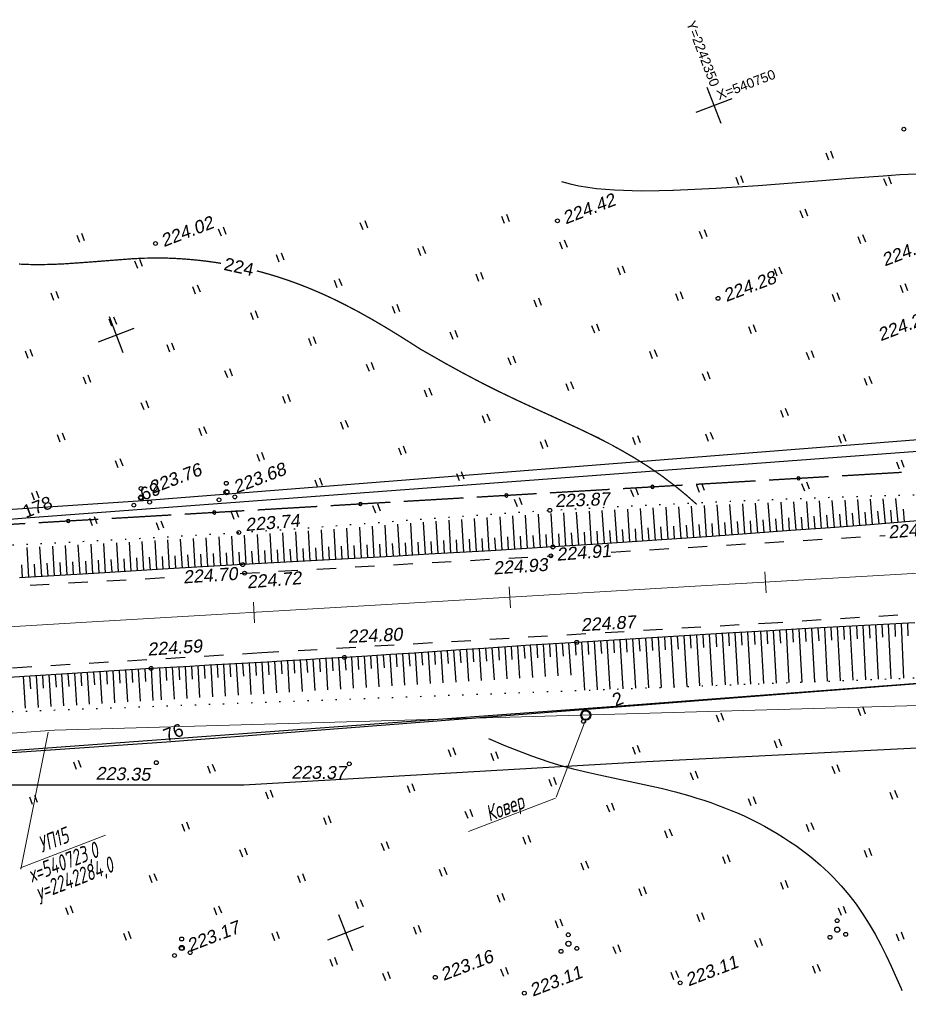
# Model space of a CAD drawing. Header units: millimetres. Extents: x -10 to 1169, y 1 to 1686.
# Tile 204 of 224: x 570 to 640, y 1526 to 1603. Entities that reach past the tile are written whole.
import ezdxf
from ezdxf.enums import TextEntityAlignment as Align
from ezdxf.lldxf.tags import DXFTag

# ---------------------------------------------------------------- set-up
doc = ezdxf.new("R2010")
doc.units = ezdxf.units.MM
for name, pattern in [('ADOT1', [1, 0, -1]), ('AHIDDEN2', [3, 1.5, -1.5]), ('CONTI', [0]), ('PHANTOM2', [1.25, 0.625, -0.125, 0.125, -0.125, 0.125, -0.125])]:
    doc.linetypes.add(name, pattern=pattern)
for name, color, linetype in [('CONTURS', 7, 'Continuous'), ('COORDS', 7, 'Continuous'), ('GPR_PICK', 7, 'Continuous'), ('IDIGIT', 32, 'Continuous'), ('IZOLINES', 32, 'Continuous'), ('PDIGIT', 170, 'Continuous'), ('PICKETS', 7, 'Continuous'), ('ОБЪЕКТЫ_АВТОДОРОГ', 7, 'Continuous'), ('УЧАСТКИ', 7, 'Continuous')]:
    doc.layers.add(name, color=color, linetype=linetype)
doc.layers.add('СВЯЗЬ', color=170, linetype='Связь', lineweight=30)
doc.styles.add('GPR', font='isocpeui.ttf', dxfattribs={"width": 0.8})
doc.styles.get("Standard").update_dxf_attribs({"font": 'arial.ttf'})
tags = doc.linetypes.add('газ', pattern='A,42.7,-5.08,["Г",Standard,S=2.54,R=0,X=-2.54,Y=-1.27],-3.81', length=51.59).pattern_tags.tags
tags[6] = DXFTag(74, 10)
doc.linetypes.add('Связь', pattern='A,12.5,[130,ltypeshp.shx,S=1,R=-30,X=0,Y=0.9],1,[130,ltypeshp.shx,S=1,R=-30,X=0,Y=0.9],1,[130,ltypeshp.shx,S=1,R=-30,X=0,Y=0.9],4.5', length=19)

# ---------------------------------------------------------------- blocks, each defined once
blk = doc.blocks.new('394')
at = {"layer": 'CONTURS', "color": 7, "linetype": 'Continuous'}
for centre, radius in [((0.52, 1.35), 0.3), ((0.03, 0.04), 0.4), ((-1.46, -0.66), 0.3), ((1, -1.11), 0.3)]:
    blk.add_circle(centre, radius, dxfattribs=at)
blk = doc.blocks.new('401')
at = {"layer": 'CONTURS'}
for p, q in [((0, 0), (0, 1.2)), ((0.8, 0), (0.8, 1.2))]:
    blk.add_line(p, q, dxfattribs=at)
blk = doc.blocks.new('133')
at = {"layer": 'CONTURS', "color": 7, "linetype": 'Continuous', "const_width": 0.2}
for points in [[(-11, 0), (-2, 0)], [(0, 0), (9, 0)]]:
    blk.add_lwpolyline(points, dxfattribs=at)
at = {"layer": 'CONTURS', "color": 7, "linetype": 'Continuous', "const_width": 0.5}
blk.add_lwpolyline([(-6.79, 0, 1), (-6.29, 0, 1)], format="xyb", close=True, dxfattribs=at)
blk = doc.blocks.new('пкк')
at = {"layer": 'ОБЪЕКТЫ_АВТОДОРОГ', "lineweight": 15, "ltscale": 200}
blk.add_line((-0.011, -0.822), (-0.008, 0.805), dxfattribs=at)

msp = doc.modelspace()

# ---------------------------------------------------------------- linework, layer by layer
at = {"linetype": 'Continuous', "lineweight": 40}
msp.add_circle((614.39519, 1548.60587), 0.36213, dxfattribs=at)
at = {"layer": 'CONTURS', "lineweight": -2}
for p, q in [((628.81528, 1562.89661), (628.64847, 1565.18437)), ((629.81264, 1562.96922), (629.6468, 1565.22424)), ((630.80995, 1563.04251), (630.64498, 1565.26247)), ((631.80719, 1563.11679), (631.64335, 1565.29902)), ((632.80442, 1563.19107), (632.64152, 1565.33557)), ((633.80162, 1563.26585), (633.63926, 1565.37081)), ((634.79874, 1563.3418), (634.63682, 1565.40404)), ((635.79585, 1563.41774), (635.6336, 1565.43724)), ((636.79293, 1563.49403), (636.62907, 1565.46946)), ((637.78992, 1563.57164), (637.62308, 1565.49931)), ((638.7869, 1563.64925), (638.61436, 1565.52909)), ((612.85268, 1561.80399), (612.68628, 1564.41099)), ((613.85061, 1561.86826), (613.68333, 1564.46736)), ((614.84855, 1561.93252), (614.68039, 1564.52373)), ((615.84638, 1561.99832), (615.67745, 1564.57684)), ((616.8442, 1562.06426), (616.67476, 1564.62991)), ((617.84203, 1562.13019), (617.67209, 1564.68298)), ((618.83976, 1562.19749), (618.6694, 1564.73312)), ((619.83747, 1562.26509), (619.66697, 1564.78289)), ((620.83518, 1562.3327), (620.66457, 1564.83266)), ((621.83281, 1562.40149), (621.66214, 1564.87983)), ((622.83041, 1562.47077), (622.66001, 1564.92629)), ((623.82801, 1562.54004), (623.65789, 1564.97276)), ((624.82554, 1562.61033), (624.65573, 1565.01696)), ((625.82302, 1562.68127), (625.65387, 1565.06012)), ((626.8205, 1562.75221), (626.65202, 1565.10329)), ((627.81792, 1562.82401), (627.6501, 1565.14451)), ((636.29439, 1563.45589), (636.21303, 1564.45257)), ((637.29143, 1563.53283), (637.207, 1564.52926)), ((638.28841, 1563.61045), (638.19963, 1564.6065)), ((639.28539, 1563.68814), (639.19015, 1564.6836)), ((601.87219, 1561.1498), (601.7302, 1563.67065)), ((602.87061, 1561.20599), (602.72642, 1563.7452)), ((603.86901, 1561.26246), (603.72257, 1563.81945)), ((604.86739, 1561.31937), (604.71849, 1563.89247)), ((605.86571, 1561.37729), (605.71457, 1563.96368)), ((606.86403, 1561.43521), (606.71047, 1564.03487)), ((607.86226, 1561.49478), (607.70616, 1564.10187)), ((608.86047, 1561.55458), (608.70188, 1564.16871)), ((609.85861, 1561.61543), (609.69746, 1564.2326)), ((610.85668, 1561.67756), (610.69349, 1564.29382)), ((611.85475, 1561.73973), (611.68948, 1564.35464)), ((625.32428, 1562.6458), (625.25362, 1563.6433)), ((626.32176, 1562.71674), (626.25056, 1563.7142)), ((627.31921, 1562.78811), (627.24741, 1563.78553)), ((628.3166, 1562.86031), (628.24418, 1563.85768)), ((629.31396, 1562.93292), (629.24093, 1563.93025)), ((630.31129, 1563.00587), (630.23757, 1564.00315)), ((631.30857, 1563.07965), (631.23409, 1564.07687)), ((632.30581, 1563.15393), (632.2305, 1564.15109)), ((633.30302, 1563.22846), (633.2267, 1564.22554)), ((634.30018, 1563.30383), (634.2226, 1564.30081)), ((635.29729, 1563.37977), (635.21812, 1564.37663)), ((590.8889, 1560.54359), (590.75928, 1562.84852)), ((591.88735, 1560.59932), (591.75762, 1562.91863)), ((592.88581, 1560.65475), (592.7558, 1562.99072)), ((593.8843, 1560.70977), (593.75369, 1563.06427)), ((594.88278, 1560.76478), (594.75141, 1563.13811)), ((595.88128, 1560.81951), (595.74894, 1563.2138)), ((596.87979, 1560.87424), (596.74628, 1563.28947)), ((597.87828, 1560.92905), (597.74339, 1563.36573)), ((598.87677, 1560.98393), (598.74034, 1563.44223)), ((599.87526, 1561.03889), (599.73706, 1563.51859)), ((600.87372, 1561.09434), (600.73372, 1563.59463)), ((614.34958, 1561.90039), (614.28509, 1562.89831)), ((615.34746, 1561.96542), (615.2824, 1562.9633)), ((616.34529, 1562.03129), (616.27966, 1563.02913)), ((617.34311, 1562.09722), (617.27695, 1563.09503)), ((618.34089, 1562.16384), (618.27416, 1563.16161)), ((619.33862, 1562.23129), (619.27132, 1563.22902)), ((620.33633, 1562.29889), (620.2685, 1563.29659)), ((621.334, 1562.36709), (621.26561, 1563.36475)), ((622.33161, 1562.43613), (622.26265, 1563.43375)), ((623.32921, 1562.5054), (623.25972, 1563.50298)), ((624.32677, 1562.57518), (624.2567, 1563.57273)), ((578.90903, 1559.84894), (578.77516, 1562.119)), ((579.90729, 1559.90787), (579.77391, 1562.17457)), ((580.90556, 1559.96679), (580.7727, 1562.23062)), ((581.90382, 1560.02563), (581.77161, 1562.28668)), ((582.90213, 1560.08373), (582.77028, 1562.34508)), ((583.90044, 1560.14183), (583.7689, 1562.4035)), ((584.89876, 1560.19992), (584.76751, 1562.46249)), ((585.89707, 1560.25802), (585.76606, 1562.52358)), ((586.89538, 1560.31612), (586.76476, 1562.58468)), ((587.89371, 1560.37389), (587.76358, 1562.64766)), ((588.89209, 1560.43078), (588.76217, 1562.71301)), ((589.89047, 1560.48767), (589.76079, 1562.7784)), ((601.37296, 1561.12207), (601.31688, 1562.1205)), ((602.3714, 1561.17789), (602.31493, 1562.1763)), ((603.36981, 1561.23423), (603.31287, 1562.2326)), ((604.3682, 1561.29091), (604.31072, 1562.28926)), ((605.36655, 1561.34833), (605.30849, 1562.34664)), ((606.36487, 1561.40625), (606.30622, 1562.40453)), ((607.36314, 1561.46499), (607.30378, 1562.46323)), ((608.36136, 1561.52468), (608.3012, 1562.52287)), ((609.35954, 1561.58501), (609.29853, 1562.58314)), ((610.35765, 1561.64649), (610.29579, 1562.64458)), ((611.35571, 1561.70864), (611.29305, 1562.70668)), ((612.35371, 1561.77186), (612.29033, 1562.76985)), ((613.35165, 1561.83613), (613.28768, 1562.83408)), ((570.92312, 1559.37443), (570.78405, 1561.70073)), ((571.92134, 1559.43397), (571.78298, 1561.75147)), ((572.91957, 1559.49351), (572.78189, 1561.80222)), ((573.91779, 1559.55305), (573.78077, 1561.85343)), ((574.91602, 1559.61259), (574.77962, 1561.90564)), ((575.91425, 1559.67213), (575.77854, 1561.95786)), ((576.9125, 1559.7311), (576.7775, 1562.01104)), ((577.91077, 1559.79002), (577.77634, 1562.06502)), ((587.39454, 1560.345), (587.33723, 1561.34336)), ((588.3929, 1560.40233), (588.33591, 1561.40071)), ((589.39128, 1560.45923), (589.3346, 1561.45762)), ((590.38969, 1560.51563), (590.33335, 1561.51404)), ((591.38813, 1560.57145), (591.33213, 1561.56989)), ((592.38658, 1560.62704), (592.33087, 1561.62549)), ((593.38505, 1560.68226), (593.32958, 1561.68072)), ((594.38354, 1560.73728), (594.32821, 1561.73574)), ((595.38203, 1560.79215), (595.3268, 1561.79062)), ((596.38053, 1560.84688), (596.32534, 1561.84535)), ((597.37903, 1560.90165), (597.3238, 1561.90012)), ((598.37753, 1560.95649), (598.32218, 1561.95496)), ((599.37602, 1561.01141), (599.32049, 1562.00986)), ((600.37449, 1561.06661), (600.31872, 1562.06506)), ((574.41691, 1559.58282), (574.35749, 1560.58105)), ((575.41513, 1559.64236), (575.35581, 1560.6406)), ((576.41338, 1559.70161), (576.35419, 1560.69986)), ((577.41164, 1559.76056), (577.35259, 1560.75882)), ((578.4099, 1559.81948), (578.35097, 1560.81775)), ((579.40816, 1559.87841), (579.34936, 1560.87668)), ((580.40642, 1559.93733), (580.34776, 1560.93561)), ((581.40469, 1559.99621), (581.34621, 1560.9945)), ((582.40298, 1560.05468), (582.34469, 1561.05298)), ((583.40129, 1560.11278), (583.34315, 1561.11109)), ((584.3996, 1560.17088), (584.34161, 1561.16919)), ((585.39791, 1560.22897), (585.34009, 1561.2273)), ((586.39622, 1560.28707), (586.33862, 1561.28541)), ((570.42401, 1559.34461), (570.36428, 1560.34282)), ((571.42223, 1559.4042), (571.36259, 1560.40242)), ((572.42045, 1559.46374), (572.36089, 1560.46197)), ((573.41868, 1559.52328), (573.35918, 1560.52151)), ((628.53118, 1555.17835), (628.58844, 1554.17999)), ((629.03036, 1555.20699), (629.26445, 1551.11075)), ((629.52954, 1555.2355), (629.58639, 1554.23712)), ((630.02873, 1555.264), (630.26227, 1551.14801)), ((630.52792, 1555.29251), (630.58433, 1554.2941)), ((631.0271, 1555.32102), (631.25984, 1551.18526)), ((631.52631, 1555.34918), (631.58219, 1554.35074)), ((632.02551, 1555.37735), (632.25682, 1551.22248)), ((632.52473, 1555.4054), (632.57997, 1554.40693)), ((633.02394, 1555.43345), (633.25342, 1551.25969)), ((633.52315, 1555.4615), (633.57761, 1554.46299)), ((634.02236, 1555.48956), (634.24917, 1551.29687)), ((634.5216, 1555.51724), (634.575, 1554.51867)), ((635.02083, 1555.54492), (635.24342, 1551.334)), ((635.52007, 1555.57252), (635.57204, 1554.57387)), ((636.01931, 1555.60012), (636.23594, 1551.37106)), ((636.51854, 1555.62772), (636.56855, 1554.62897)), ((637.01778, 1555.65532), (637.22556, 1551.40801)), ((637.51704, 1555.68252), (637.56423, 1554.68363)), ((638.0163, 1555.70972), (638.21062, 1551.44479)), ((638.51556, 1555.73687), (638.55867, 1554.7378)), ((639.01483, 1555.76401), (639.18932, 1551.48133)), ((639.51409, 1555.79116), (639.55127, 1554.79185)), ((615.55416, 1554.40587), (615.61582, 1553.40778)), ((616.05321, 1554.43665), (616.28786, 1550.62622)), ((616.55227, 1554.46722), (616.61354, 1553.4691)), ((617.05134, 1554.4978), (617.28589, 1550.66349)), ((617.55042, 1554.52812), (617.61131, 1553.52997)), ((618.0495, 1554.55844), (618.28418, 1550.70076)), ((618.54858, 1554.58876), (618.60914, 1553.59059)), ((619.04766, 1554.61908), (619.28252, 1550.73804)), ((619.54675, 1554.64917), (619.60698, 1553.65099)), ((620.04584, 1554.67926), (620.28069, 1550.77531)), ((620.54495, 1554.70913), (620.60485, 1553.71093)), ((621.04406, 1554.739), (621.27905, 1550.81259)), ((621.54317, 1554.76886), (621.60276, 1553.77064)), ((622.04227, 1554.79873), (622.27742, 1550.84986)), ((622.5414, 1554.82834), (622.60066, 1553.8301)), ((623.04052, 1554.85795), (623.27559, 1550.88713)), ((623.53965, 1554.88736), (623.5986, 1553.8891)), ((624.03879, 1554.91678), (624.27392, 1550.92441)), ((624.53792, 1554.94619), (624.59656, 1553.94791)), ((625.03705, 1554.9756), (625.27223, 1550.96169)), ((625.5362, 1555.00473), (625.59452, 1554.00643)), ((626.03536, 1555.03386), (626.27031, 1550.99895)), ((626.53452, 1555.06282), (626.59249, 1554.0645)), ((627.03368, 1555.09178), (627.26851, 1551.03622)), ((627.53284, 1555.12074), (627.59048, 1554.1224)), ((628.032, 1555.1497), (628.26664, 1551.07349)), ((603.57934, 1553.6291), (603.64501, 1552.63126)), ((604.07824, 1553.66232), (604.24113, 1551.19103)), ((604.57713, 1553.69558), (604.64295, 1552.69775)), ((605.07602, 1553.72884), (605.23957, 1551.25162)), ((605.57491, 1553.76214), (605.64078, 1552.76431)), ((606.0738, 1553.79544), (606.2377, 1551.3122)), ((606.5727, 1553.82865), (606.63849, 1552.83081)), ((607.0716, 1553.86186), (607.23553, 1551.37276)), ((607.57049, 1553.89502), (607.63609, 1552.89717)), ((608.06939, 1553.92818), (608.23308, 1551.4333)), ((608.56831, 1553.96105), (608.63358, 1552.96319)), ((609.06723, 1553.99393), (609.23025, 1551.49381)), ((609.56615, 1554.02673), (609.63097, 1553.02884)), ((610.06508, 1554.05954), (610.22714, 1551.55431)), ((610.56403, 1554.09178), (610.62834, 1553.09385)), ((611.06299, 1554.12403), (611.22402, 1551.61481)), ((611.56196, 1554.15612), (611.6257, 1553.15816)), ((612.06093, 1554.18822), (612.22065, 1551.6753)), ((612.55994, 1554.21968), (612.6231, 1553.22168)), ((613.05895, 1554.25114), (613.21744, 1551.73579)), ((613.55797, 1554.28235), (613.62057, 1553.28431)), ((614.057, 1554.31356), (614.29187, 1550.55169)), ((614.55605, 1554.34433), (614.61814, 1553.34626)), ((615.0551, 1554.3751), (615.28977, 1550.58895)), ((591.60293, 1552.87778), (591.6617, 1551.87951)), ((592.10207, 1552.9071), (592.24656, 1550.46309)), ((592.60119, 1552.93663), (592.66049, 1551.93839)), ((593.10032, 1552.96615), (593.24606, 1550.52375)), ((593.59944, 1552.99586), (593.65929, 1551.99765)), ((594.09856, 1553.02556), (594.24561, 1550.58441)), ((594.59765, 1553.0556), (594.65807, 1552.05743)), ((595.09675, 1553.08565), (595.24516, 1550.64507)), ((595.59582, 1553.11609), (595.65685, 1552.11795)), ((596.09489, 1553.14652), (596.24496, 1550.70575)), ((596.59395, 1553.17729), (596.65564, 1552.17919)), ((597.093, 1553.20805), (597.24473, 1550.76642)), ((597.59201, 1553.2395), (597.65441, 1552.24145)), ((598.09102, 1553.27094), (598.24475, 1550.82711)), ((598.59001, 1553.30265), (598.65313, 1552.30464)), ((599.08901, 1553.33435), (599.24457, 1550.88779)), ((599.58796, 1553.3667), (599.65176, 1552.36874)), ((600.08691, 1553.39906), (600.24447, 1550.94847)), ((600.58586, 1553.43153), (600.65032, 1552.43361)), ((601.0848, 1553.464), (601.24414, 1551.00914)), ((601.58372, 1553.49693), (601.64871, 1552.49905)), ((602.08263, 1553.52986), (602.2434, 1551.06979)), ((602.58154, 1553.56287), (602.64693, 1552.56501)), ((603.08045, 1553.59588), (603.24244, 1551.13042)), ((577.96644, 1552.09555), (578.0255, 1551.09729)), ((578.46543, 1552.12725), (578.61079, 1549.63555)), ((578.96442, 1552.15895), (579.02184, 1551.1606)), ((579.46342, 1552.19065), (579.60489, 1549.69588)), ((579.96241, 1552.22235), (580.01823, 1551.22391)), ((580.46141, 1552.25405), (580.5991, 1549.75621)), ((581.11944, 1552.28936), (581.25321, 1549.79591)), ((581.61872, 1552.3162), (581.67255, 1551.31765)), ((582.118, 1552.34303), (582.25267, 1549.85657)), ((582.61726, 1552.37018), (582.67158, 1551.37166)), ((583.11652, 1552.39733), (583.25202, 1549.91722)), ((583.61577, 1552.42471), (583.67058, 1551.42621)), ((584.11502, 1552.45209), (584.25145, 1549.97787)), ((584.61426, 1552.47964), (584.66957, 1551.48117)), ((585.1135, 1552.5072), (585.25087, 1550.03853)), ((585.61273, 1552.53507), (585.66852, 1551.53663)), ((586.11195, 1552.56294), (586.25019, 1550.09917)), ((586.61116, 1552.59104), (586.66743, 1551.59262)), ((587.11037, 1552.61913), (587.2496, 1550.15983)), ((587.60957, 1552.6474), (587.66635, 1551.64902)), ((588.10877, 1552.67567), (588.24901, 1550.22048)), ((588.60795, 1552.70427), (588.66521, 1551.70591)), ((589.10713, 1552.73287), (589.24833, 1550.28113)), ((589.6063, 1552.76168), (589.66405, 1551.76335)), ((590.10547, 1552.79049), (590.24776, 1550.34178)), ((590.60463, 1552.81947), (590.6629, 1551.82117)), ((591.10379, 1552.84846), (591.24719, 1550.40244)), ((570.48153, 1551.62004), (570.63773, 1549.15167)), ((570.98052, 1551.65174), (571.04362, 1550.65373)), ((571.47951, 1551.68344), (571.63564, 1549.21223)), ((571.97851, 1551.71514), (572.04148, 1550.71712)), ((572.4775, 1551.74684), (572.63342, 1549.27278)), ((572.9765, 1551.77854), (573.03927, 1550.78051)), ((573.47549, 1551.81024), (573.631, 1549.33333)), ((573.97448, 1551.84194), (574.03697, 1550.8439)), ((574.47348, 1551.87364), (574.62831, 1549.39385)), ((574.97247, 1551.90534), (575.03453, 1550.90727)), ((575.47147, 1551.93704), (575.62519, 1549.45435)), ((575.97046, 1551.96875), (576.03187, 1550.97063)), ((576.46945, 1552.00045), (576.62145, 1549.51481)), ((576.96845, 1552.03215), (577.02891, 1551.03398)), ((577.46744, 1552.06385), (577.6168, 1549.57522))]:
    msp.add_line(p, q, dxfattribs=at)
at = {"layer": 'CONTURS', "color": 1, "linetype": 'газ', "lineweight": 15}
for p in [(713.94992, 1551.4464), (423.11609, 1537.13314)]:
    msp.add_line(p, (572.91915, 1547.43351), dxfattribs=at)
at = {"layer": 'CONTURS', "color": 0, "linetype": 'CONTI', "lineweight": 15}
for p, q in [((612.08122, 1542.19931), (614.3721, 1548.20482)), ((572.42697, 1547.27723), (570.293, 1536.58501)), ((605.23749, 1539.52312), (612.04059, 1542.13458)), ((570.2769, 1536.68091), (576.91121, 1539.22759))]:
    msp.add_line(p, q, dxfattribs=at)
at = {"layer": 'CONTURS', "linetype": 'ADOT1', "flags": 128}
msp.add_lwpolyline([(502.64012, 1558.30211), (505.27056, 1558.44476), (507.89992, 1558.60865), (510.52845, 1558.78893), (513.1564, 1558.98073), (515.78402, 1559.17921), (518.41157, 1559.37951), (521.03931, 1559.57676), (523.66747, 1559.76611), (526.29632, 1559.94271), (528.92611, 1560.10169), (531.9891, 1560.2651), (535.05301, 1560.41174), (538.11763, 1560.54516), (541.18279, 1560.66888), (544.2483, 1560.78645), (547.31397, 1560.9014), (550.37961, 1561.01726), (553.44503, 1561.13757), (556.51004, 1561.26587), (559.57445, 1561.40569), (562.34872, 1561.53865), (565.12301, 1561.67236), (567.89725, 1561.80763), (570.67139, 1561.94531), (573.44535, 1562.08623), (576.21909, 1562.23122), (578.99252, 1562.38111), (581.7656, 1562.53674), (584.53826, 1562.69893), (587.31043, 1562.86853), (589.73957, 1563.0275), (592.16802, 1563.19804), (594.59596, 1563.37698), (597.02358, 1563.56117), (599.45106, 1563.74745), (601.87859, 1563.93265), (604.30636, 1564.11362), (606.73454, 1564.28721), (609.16333, 1564.45024), (611.59291, 1564.59957), (614.6822, 1564.77422), (617.77206, 1564.93863), (620.8625, 1565.0928), (623.95352, 1565.23673), (627.04512, 1565.37042), (630.13729, 1565.49388), (633.23004, 1565.60709), (636.32337, 1565.71006), (639.41728, 1565.8028), (642.51176, 1565.88529)], dxfattribs=at)
at = {"layer": 'CONTURS', "linetype": 'Continuous', "flags": 128}
for points in [[(642.77443, 1563.96487), (639.68171, 1563.71891), (636.58865, 1563.47813), (633.49527, 1563.24252), (630.40154, 1563.01209), (627.30749, 1562.78685), (624.2131, 1562.56678), (621.11837, 1562.35188), (618.02332, 1562.14217), (614.92792, 1561.93763), (611.8322, 1561.73828), (609.41165, 1561.58761), (606.99073, 1561.44256), (604.56953, 1561.30208), (602.1481, 1561.16512), (599.7265, 1561.03062), (597.30482, 1560.89754), (594.88311, 1560.7648), (592.46145, 1560.63137), (590.03989, 1560.49619), (587.61851, 1560.3582), (581.80721, 1560.02001), (575.99618, 1559.67702), (570.18537, 1559.33043)], [(640.07627, 1555.82172), (637.14363, 1555.66228), (634.21116, 1555.50016), (631.27885, 1555.33539), (628.3467, 1555.16796), (625.41472, 1554.99786), (622.4829, 1554.82509), (619.55124, 1554.64967), (616.61975, 1554.47158), (613.68841, 1554.29083), (611.87455, 1554.17647), (610.06086, 1554.05927), (608.2473, 1553.94001), (606.43381, 1553.81946), (604.62036, 1553.69842), (602.80688, 1553.57766), (600.99335, 1553.45797), (599.1797, 1553.34011), (597.36589, 1553.22488), (595.55187, 1553.11305), (594.04313, 1553.02222), (592.53431, 1552.93249), (591.02543, 1552.84386), (589.51649, 1552.75632), (588.00747, 1552.66987), (586.49839, 1552.58452), (584.98925, 1552.50026), (583.48003, 1552.4171), (581.97075, 1552.33503), (580.46141, 1552.25405)]]:
    msp.add_lwpolyline(points, dxfattribs=at)
at = {"layer": 'CONTURS', "linetype": 'AHIDDEN2', "flags": 128}
for points in [[(616.38892, 1561.33374), (637.77791, 1562.64039)], [(587.41781, 1559.67122), (587.76238, 1559.69041), (611.66446, 1561.04513), (611.86357, 1561.05729)], [(529.10059, 1556.1594), (529.56756, 1556.18438), (559.75094, 1558.13039), (582.70219, 1559.40859)]]:
    msp.add_lwpolyline(points, dxfattribs=at)
at = {"layer": 'CONTURS', "linetype": 'AHIDDEN2'}
msp.add_lwpolyline([(668.70756, 1558.27126), (629.3776, 1555.82672), (589.10649, 1553.46432), (563.60974, 1551.90923)], dxfattribs=at)
at = {"layer": 'CONTURS', "linetype": 'ADOT1'}
msp.add_lwpolyline([(422.46544, 1538.95783), (495.92411, 1543.65927), (515.76092, 1545.37547), (536.68316, 1546.8053), (542.81169, 1547.2951), (560.78908, 1548.55396), (669.85962, 1552.62653)], dxfattribs=at)
at = {"layer": 'CONTURS', "linetype": 'Continuous'}
msp.add_lwpolyline([(580.46141, 1552.25405), (558.22158, 1550.84117), (536.13119, 1549.58312), (515.38601, 1548.29196), (496.61493, 1547.21015), (476.16109, 1546.00832)], dxfattribs=at)
at = {"layer": 'COORDS', "lineweight": -2}
for p, q in [((624.96104, 1594.8109), (623.88594, 1597.61165)), ((623.02312, 1595.67372), (625.82386, 1596.74883)), ((578.28202, 1576.89251), (577.20692, 1579.69325)), ((576.3441, 1577.75533), (579.14484, 1578.83043)), ((596.20042, 1530.21349), (595.12531, 1533.01423)), ((594.2625, 1531.0763), (597.06324, 1532.15141))]:
    msp.add_line(p, q, dxfattribs=at)
at = {"layer": 'IZOLINES'}
for points in [[(612.49906, 1590.26972), (613.17571, 1590.09096), (613.85927, 1589.94327), (614.54814, 1589.82542), (615.24068, 1589.73404), (615.9356, 1589.66536), (616.63197, 1589.61589), (617.32918, 1589.58267), (618.02683, 1589.5632), (618.72464, 1589.55537), (620.11998, 1589.56771), (621.2018, 1589.59706), (621.23513, 1589.59819), (621.23515, 1589.59819), (621.24212, 1589.60003), (622.89887, 1589.66731), (624.55461, 1589.75491), (626.20964, 1589.85478), (627.86405, 1589.96409), (629.51784, 1590.08211), (632.82355, 1590.34185), (635.01837, 1590.52276), (635.0192, 1590.52282), (635.02088, 1590.52296), (635.02024, 1590.52377), (637.60894, 1590.72213), (638.90868, 1590.80615), (639.56153, 1590.8409), (640.2169, 1590.8681)], [(606.8112, 1546.77952), (608.13803, 1546.21057), (608.8069, 1545.93933), (609.47972, 1545.6782), (610.15667, 1545.42823), (610.83789, 1545.1904), (611.52338, 1544.96553), (612.26243, 1544.73967), (612.26435, 1544.73911), (612.2682, 1544.73798), (612.26435, 1544.7391), (612.84055, 1544.57486), (613.41844, 1544.42006), (613.41844, 1544.42091), (614.62505, 1544.12499), (615.80547, 1543.86369), (615.79839, 1543.86571), (620.29089, 1542.89458), (621.40487, 1542.61372), (622.51103, 1542.30467), (623.06054, 1542.1381), (623.60729, 1541.96284), (624.15096, 1541.77845), (624.69124, 1541.58456), (625.2278, 1541.38082), (625.76032, 1541.16693), (626.28843, 1540.94263), (626.81181, 1540.70769), (627.33008, 1540.46192), (627.84288, 1540.20515), (628.34982, 1539.93724), (628.85053, 1539.65806), (629.3446, 1539.36753), (629.83161, 1539.06555), (630.31115, 1538.75207), (630.78278, 1538.42703), (631.20473, 1538.12113), (631.61747, 1537.80711), (631.61703, 1537.80762), (631.98054, 1537.5179), (632.33778, 1537.22061), (632.68839, 1536.91565), (633.03209, 1536.60307), (633.36862, 1536.28289), (633.69768, 1535.95517), (634.01901, 1535.62001), (634.33235, 1535.27749), (634.63747, 1534.92776), (634.93415, 1534.57097), (635.22224, 1534.20732), (635.50159, 1533.83705), (635.77215, 1533.46042), (636.03391, 1533.07773), (636.53125, 1532.29587), (636.99536, 1531.49448), (637.4295, 1530.67692), (637.83849, 1529.84678), (638.22866, 1529.00776), (638.98374, 1527.31826), (639.01258, 1527.25382), (639.01258, 1527.25381), (639.0128, 1527.25381), (639.07747, 1527.10915)]]:
    msp.add_lwpolyline(points, dxfattribs=at)
at = {"layer": 'IZOLINES', "const_width": 0.1}
for points in [[(570.14156, 1583.82221), (571.02628, 1583.78937), (571.91129, 1583.78368), (572.7959, 1583.80242), (573.67968, 1583.84186), (575.44426, 1583.96441), (578.9711, 1584.23844), (579.85803, 1584.28116), (580.74271, 1584.30078), (580.7418, 1584.299), (581.13119, 1584.30052), (581.13151, 1584.30052), (581.13166, 1584.30001), (581.75644, 1584.28841), (582.38069, 1584.2628), (583.00421, 1584.22458), (583.62678, 1584.17421), (584.24817, 1584.11188), (584.86816, 1584.03762), (585.48652, 1583.95141), (585.92392, 1583.88172)], [(588.71994, 1583.29321), (589.14816, 1583.18051), (589.74802, 1583.00974), (590.34426, 1582.8271), (590.9367, 1582.63275), (591.52514, 1582.42691), (592.10945, 1582.20982), (592.68948, 1581.98178), (593.26514, 1581.74314), (593.83637, 1581.49427), (594.40315, 1581.23558), (594.9655, 1580.96752), (595.52346, 1580.69059), (596.6265, 1580.11232), (597.71361, 1579.50519), (598.78674, 1578.87407), (599.71966, 1578.30402), (600.63906, 1577.72711), (600.63665, 1577.72746), (601.64314, 1577.08348)], [(601.64849, 1577.09096), (603.3934, 1576.09489), (604.80577, 1575.31921), (606.23146, 1574.56873), (607.67139, 1573.84648), (609.12424, 1573.15096), (610.45722, 1572.53469), (611.78531, 1571.9308), (611.78428, 1571.93236), (613.84728, 1570.9815), (614.86616, 1570.49206), (615.87074, 1569.98682), (615.86898, 1569.98807), (617.02687, 1569.36833), (618.16348, 1568.71155), (619.27389, 1568.01279), (620.3536, 1567.26902), (621.3988, 1566.47908), (622.26802, 1565.7635), (623.05798, 1565.06327)]]:
    msp.add_lwpolyline(points, dxfattribs=at)
at = {"layer": 'PICKETS', "color": 7, "lineweight": -2}
for centre in [(639.22542, 1594.35342), (612.18287, 1587.20547), (580.80714, 1585.42731), (624.72479, 1581.14774), (586.39028, 1566.03296), (579.65827, 1565.58893), (611.59291, 1564.59957), (587.31043, 1562.86853), (611.8322, 1561.73828), (611.66446, 1561.04513), (587.61851, 1560.3582), (587.76238, 1559.69041), (613.68841, 1554.29083), (595.55187, 1553.11305), (580.46141, 1552.25405), (614.22579, 1548.12487), (580.86697, 1544.89673), (595.93226, 1544.80559), (582.84939, 1530.40674), (602.64532, 1528.13508), (621.76484, 1527.70644), (609.59995, 1526.90254)]:
    msp.add_circle(centre, 0.15, dxfattribs=at)
at = {"layer": 'ОБЪЕКТЫ_АВТОДОРОГ', "color": 0, "linetype": 'PHANTOM2', "lineweight": 15, "ltscale": 200}
msp.add_lwpolyline([(551.66404, 1554.45598), (575.85593, 1555.88842), (599.73559, 1557.29942), (622.94416, 1558.66676), (645.24654, 1559.97602), (666.4386, 1561.21473), (686.31619, 1562.37044), (704.67517, 1563.43067), (721.31139, 1564.38296)], dxfattribs=at)
at = {"layer": 'СВЯЗЬ', "color": 5, "linetype": 'Связь', "lineweight": 30}
msp.add_lwpolyline([(1140.17938, 1586.19975), (1135.18964, 1584.48787), (1078.1599, 1548.52569), (1066.45394, 1542.91172), (1027.16293, 1530.90976), (1015.71375, 1529.2217), (957.29678, 1536.35357), (952.16668, 1534.78451), (950.09809, 1528.67342), (940.49984, 1526.03079), (934.45956, 1528.92117), (931.89451, 1534.04127), (898.02976, 1533.2508), (861.27409, 1538.81666), (824.74606, 1550.10763), (804.72347, 1554.37155), (788.03299, 1555.34507), (752.03704, 1551.68887), (619.14119, 1544.95982), (587.69355, 1543.13491), (552.03439, 1543.13491)], dxfattribs=at)
at = {"layer": 'УЧАСТКИ', "color": 6, "linetype": 'Continuous', "lineweight": -2}
for p, q in [((711.33068, 1575.68497), (579.84392, 1565.34528)), ((672.6585, 1571.62409), (570.68403, 1563.98213)), ((579.84392, 1565.34528), (416.50696, 1554.32482)), ((570.68403, 1563.98213), (454.13288, 1555.27565)), ((581.65305, 1546.51277), (713.37465, 1556.77001)), ((709.78633, 1556.35537), (616.71348, 1549.27046)), ((616.71348, 1549.27046), (561.36629, 1545.22726)), ((423.67824, 1535.64299), (581.65305, 1546.51277))]:
    msp.add_line(p, q, dxfattribs=at)

# ---------------------------------------------------------------- block references
at = {"layer": 'CONTURS', "lineweight": -2, "yscale": 0.5}
for name, p, xscale, zscale, rotation in [('401', (633.37021, 1591.93407), 0.5, 0.5, 21), ('401', (626.3406, 1590.01424), 0.5, 0.5, 21), ('401', (637.89203, 1589.92082), 0.5, 0.5, 21), ('401', (608.0645, 1586.98885), 0.5, 0.5, 21), ('401', (631.35697, 1587.41225), 0.5, 0.5, 21), ('401', (585.95073, 1585.99819), 0.5, 0.5, 21), ('401', (597.00762, 1586.49352), 0.5, 0.5, 21), ('401', (574.89385, 1585.50286), 0.5, 0.5, 21), ('401', (623.49893, 1585.80447), 0.5, 0.5, 21), ('401', (635.87878, 1585.39901), 0.5, 0.5, 21), ('401', (601.52943, 1584.48028), 0.5, 0.5, 21), ('401', (612.58632, 1584.97561), 0.5, 0.5, 21), ('401', (590.47255, 1583.98495), 0.5, 0.5, 21), ('401', (579.41567, 1583.48961), 0.5, 0.5, 21), ('401', (617.10814, 1582.96237), 0.5, 0.5, 21), ('401', (606.05125, 1582.46703), 0.5, 0.5, 21), ('401', (629.34372, 1582.89043), 0.5, 0.5, 21), ('401', (583.93749, 1581.47637), 0.5, 0.5, 21), ('401', (594.99437, 1581.9717), 0.5, 0.5, 21), ('401', (639.17717, 1581.58727), 0.5, 0.5, 21), ('401', (572.88061, 1580.98104), 0.5, 0.5, 21), ('401', (621.62996, 1580.94912), 0.5, 0.5, 21), ('401', (633.86554, 1580.87719), 0.5, 0.5, 21), ('401', (599.51619, 1579.95846), 0.5, 0.5, 21), ('401', (610.57307, 1580.45379), 0.5, 0.5, 21), ('401', (588.45931, 1579.46313), 0.5, 0.5, 21), ('401', (577.40243, 1578.96779), 0.5, 0.5, 21), ('401', (615.09489, 1578.44055), 0.5, 0.5, 21), ('401', (627.33048, 1578.36861), 0.5, 0.5, 21), ('401', (604.03801, 1577.94522), 0.5, 0.5, 21), ('401', (581.92425, 1576.95455), 0.5, 0.5, 21), ('401', (592.98113, 1577.44988), 0.5, 0.5, 21), ('401', (570.86736, 1576.45922), 0.5, 0.5, 21), ('401', (619.61671, 1576.4273), 0.5, 0.5, 21), ('401', (631.8523, 1576.35537), 0.5, 0.5, 21), ('401', (597.50295, 1575.43664), 0.5, 0.5, 21), ('401', (608.55983, 1575.93197), 0.5, 0.5, 21), ('401', (575.38918, 1574.44598), 0.5, 0.5, 21), ('401', (586.44607, 1574.94131), 0.5, 0.5, 21), ('401', (623.73126, 1574.70097), 0.5, 0.5, 21), ('401', (613.08165, 1573.91873), 0.5, 0.5, 21), ('401', (636.37412, 1574.34212), 0.5, 0.5, 21), ('401', (590.96788, 1572.92806), 0.5, 0.5, 21), ('401', (602.02477, 1573.4234), 0.5, 0.5, 21), ('401', (579.911, 1572.43273), 0.5, 0.5, 21), ('401', (606.54659, 1571.41015), 0.5, 0.5, 21), ('401', (629.83905, 1571.83355), 0.5, 0.5, 21), ('401', (595.4897, 1570.91482), 0.5, 0.5, 21), ('401', (573.37594, 1569.92416), 0.5, 0.5, 21), ('401', (584.43282, 1570.41949), 0.5, 0.5, 21), ('401', (623.98637, 1569.97195), 0.5, 0.5, 21), ('401', (611.06841, 1569.39691), 0.5, 0.5, 21), ('401', (618.28972, 1569.716), 0.5, 0.5, 21), ('401', (634.36087, 1569.8203), 0.5, 0.5, 21), ('401', (588.95464, 1568.40624), 0.5, 0.5, 21), ('401', (600.01152, 1568.90158), 0.5, 0.5, 21), ('401', (577.89776, 1567.91091), 0.5, 0.5, 21), ('401', (638.88269, 1567.80706), 0.5, 0.5, 21), ('401', (604.53334, 1566.88833), 0.5, 0.5, 21), ('133', (634.39638, 1567.29184), 0.5191898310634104, 0.51918983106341, 3.34013974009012), ('394', (586.33272, 1565.98477), 0.5, 0.5, 21), ('401', (593.47646, 1566.393), 0.5, 0.5, 21), ('133', (622.99361, 1566.62634), 0.5191898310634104, 0.51918983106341, 3.34013974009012), ('401', (623.28602, 1565.99006), 0.5, 0.5, 21), ('401', (631.49217, 1566.09542), 0.5, 0.5, 21), ('401', (571.3627, 1565.40234), 0.5, 0.5, 21), ('394', (579.67925, 1565.57403), 0.5, 0.5, 21), ('133', (611.59084, 1565.96085), 0.5191898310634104, 0.51918983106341, 3.34013974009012), ('401', (618.142, 1565.64918), 0.5, 0.5, 21), ('133', (588.78529, 1564.62986), 0.5191898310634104, 0.51918983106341, 3.34013974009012), ('133', (600.18807, 1565.29535), 0.5191898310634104, 0.51918983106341, 3.34013974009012), ('401', (609.05516, 1564.87509), 0.5, 0.5, 21), ('133', (577.38252, 1563.96436), 0.5191898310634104, 0.51918983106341, 3.34013974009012), ('401', (586.9414, 1563.88443), 0.5, 0.5, 21), ('401', (597.99828, 1564.37976), 0.5, 0.5, 21), ('133', (565.97975, 1563.29887), 0.5191898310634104, 0.51918983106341, 3.34013974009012), ('401', (575.88451, 1563.38909), 0.5, 0.5, 21), ('401', (581.09054, 1563.05391), 0.5, 0.5, 21), ('401', (635.87004, 1548.54719), 0.5, 0.5, 21), ('401', (624.81316, 1548.05186), 0.5, 0.5, 21), ('401', (629.33498, 1546.03862), 0.5, 0.5, 21), ('401', (603.88473, 1545.34168), 0.5, 0.5, 21), ('401', (618.2781, 1545.54328), 0.5, 0.5, 21), ('401', (607.22122, 1545.04795), 0.5, 0.5, 21), ('401', (574.63538, 1544.37116), 0.5, 0.5, 21), ('401', (585.10745, 1544.05729), 0.5, 0.5, 21), ('401', (633.8568, 1544.02537), 0.5, 0.5, 21), ('401', (611.74304, 1543.03471), 0.5, 0.5, 21), ('401', (622.79992, 1543.53004), 0.5, 0.5, 21), ('401', (600.68615, 1542.53938), 0.5, 0.5, 21), ('401', (571.21653, 1541.63665), 0.5, 0.5, 21), ('401', (589.62927, 1542.04404), 0.5, 0.5, 21), ('401', (627.32174, 1541.5168), 0.5, 0.5, 21), ('401', (638.37862, 1542.01213), 0.5, 0.5, 21), ('401', (616.26486, 1541.02146), 0.5, 0.5, 21), ('401', (594.15109, 1540.0308), 0.5, 0.5, 21), ('401', (605.20797, 1540.52613), 0.5, 0.5, 21), ('401', (583.09421, 1539.53547), 0.5, 0.5, 21), ('401', (631.84356, 1539.50355), 0.5, 0.5, 21), ('401', (609.72979, 1538.51289), 0.5, 0.5, 21), ('401', (620.78667, 1539.00822), 0.5, 0.5, 21), ('401', (598.67291, 1538.01756), 0.5, 0.5, 21), ('401', (587.61603, 1537.52223), 0.5, 0.5, 21), ('401', (625.30849, 1536.99498), 0.5, 0.5, 21), ('401', (636.36538, 1537.49031), 0.5, 0.5, 21), ('401', (614.25161, 1536.49965), 0.5, 0.5, 21), ('401', (580.5508, 1535.5221), 0.5, 0.5, 21), ('401', (592.13785, 1535.50898), 0.5, 0.5, 21), ('401', (603.19473, 1536.00431), 0.5, 0.5, 21), ('401', (618.77343, 1534.4864), 0.5, 0.5, 21), ('401', (629.83031, 1534.98173), 0.5, 0.5, 21), ('401', (607.71655, 1533.99107), 0.5, 0.5, 21), ('401', (574.01573, 1533.01352), 0.5, 0.5, 21), ('401', (585.60278, 1533.00041), 0.5, 0.5, 21), ('401', (596.65967, 1533.49574), 0.5, 0.5, 21), ('401', (634.35213, 1532.96849), 0.5, 0.5, 21), ('401', (623.29525, 1532.47316), 0.5, 0.5, 21), ('401', (601.18149, 1531.48249), 0.5, 0.5, 21), ('401', (612.23837, 1531.97783), 0.5, 0.5, 21), ('394', (634.02658, 1531.83332), 0.5, 0.5, 21), ('401', (578.53755, 1531.00028), 0.5, 0.5, 21), ('394', (582.84939, 1530.40674), 0.5, 0.5, 21), ('401', (590.1246, 1530.98716), 0.5, 0.5, 21), ('394', (613.03082, 1530.73749), 0.5, 0.5, 21), ('401', (638.87395, 1530.95525), 0.5, 0.5, 21), ('401', (616.76019, 1529.96458), 0.5, 0.5, 21), ('401', (627.81707, 1530.45991), 0.5, 0.5, 21), ('401', (594.64642, 1528.97392), 0.5, 0.5, 21), ('401', (632.33889, 1528.44667), 0.5, 0.5, 21), ('401', (598.77625, 1527.87525), 0.5, 0.5, 21), ('401', (607.99057, 1528.2134), 0.5, 0.5, 21), ('401', (621.28201, 1527.95134), 0.5, 0.5, 21)]:
    msp.add_blockref(name, p, dxfattribs=dict(at, xscale=xscale, zscale=zscale, rotation=rotation))
at = {"layer": 'ОБЪЕКТЫ_АВТОДОРОГ', "color": 0, "linetype": 'PHANTOM2', "lineweight": 15}
for p, rotation in [((628.43639, 1558.98918), 3.359690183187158), ((608.47094, 1557.81406), 3.37169831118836), ((588.50567, 1556.63587), 3.381556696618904)]:
    msp.add_blockref('пкк', p, dxfattribs=dict(at, rotation=rotation))

# ---------------------------------------------------------------- texts
at = {"layer": 'COORDS', "lineweight": -2}
for s, rotation, p in [('Y=2242350', 291, (622.22547, 1602.63491)), ('X=540750', 21, (624.80069, 1596.62385))]:
    msp.add_text(s, height=0.75, rotation=rotation, dxfattribs=at).set_placement(p)
at = {"layer": 'GPR_PICK', "style": 'GPR', "width": 0.7}
for s, p in [('Ковер', (608.29579, 1540.82641)), ('УП15', (573.05706, 1538.2923)), ('х=540723,0', (573.81825, 1536.54883)), ('у=2242284,0', (574.68295, 1535.27927))]:
    msp.add_text(s, height=1.25, rotation=21, dxfattribs=at).set_placement(p, align=Align.CENTER)
at = {"layer": 'IDIGIT', "lineweight": -2}
msp.add_text('224', height=1, rotation=347.5475766, dxfattribs=at).set_placement((587.32926, 1583.62049), align=Align.MIDDLE)
at = {"layer": 'PDIGIT', "color": 7, "lineweight": -2, "oblique": 10}
for s, rotation, p in [('224.42', 21, (612.82884, 1586.91786)), ('224.02', 21, (581.45311, 1585.1397)), ('224.31', 21, (637.73791, 1583.63359)), ('224.28', 21, (625.37077, 1580.86013)), ('224.28', 21, (637.42305, 1577.79217)), ('223.68', 21, (587.10687, 1565.8987)), ('223.76', 21, (580.52147, 1565.84998)), ('223.87', 2.2440226, (612.00886, 1564.8433)), ('223.74', 4.7560514, (587.8514, 1562.97448)), ('224.95', 4.5012742, (638.04759, 1562.40069)), ('224.91', 4.1736473, (612.14336, 1560.65866)), ('224.93', 3.9077856, (607.19855, 1559.58853)), ('224.70', 3.8918364, (582.98832, 1558.88652)), ('224.72', 4.6476678, (587.96898, 1558.49798)), ('224.87', 3.3585928, (614.04086, 1555.15559)), ('224.80', 2.5568534, (595.83135, 1554.24589)), ('224.59', 3.7121211, (580.21041, 1553.24925)), ('223.35', 358.7329046, (576.12578, 1543.57328)), ('223.37', 359.8275851, (591.40792, 1543.64148)), ('223.17', 21, (583.49537, 1530.11913)), ('223.16', 21, (603.29129, 1527.84748)), ('223.11', 21, (622.41082, 1527.41883)), ('223.11', 21, (610.24592, 1526.61493))]:
    msp.add_text(s, height=1, rotation=rotation, dxfattribs=at).set_placement(p)
at = {"layer": 'УЧАСТКИ', "color": 6, "lineweight": -2}
for s, p in [('69', (579.84392, 1565.34528)), ('178', (570.68403, 1563.98213)), ('2', (616.71348, 1549.27046)), ('76', (581.65305, 1546.51277))]:
    msp.add_text(s, height=1, rotation=21, dxfattribs=at).set_placement(p)

doc.saveas('drawing.dxf')
